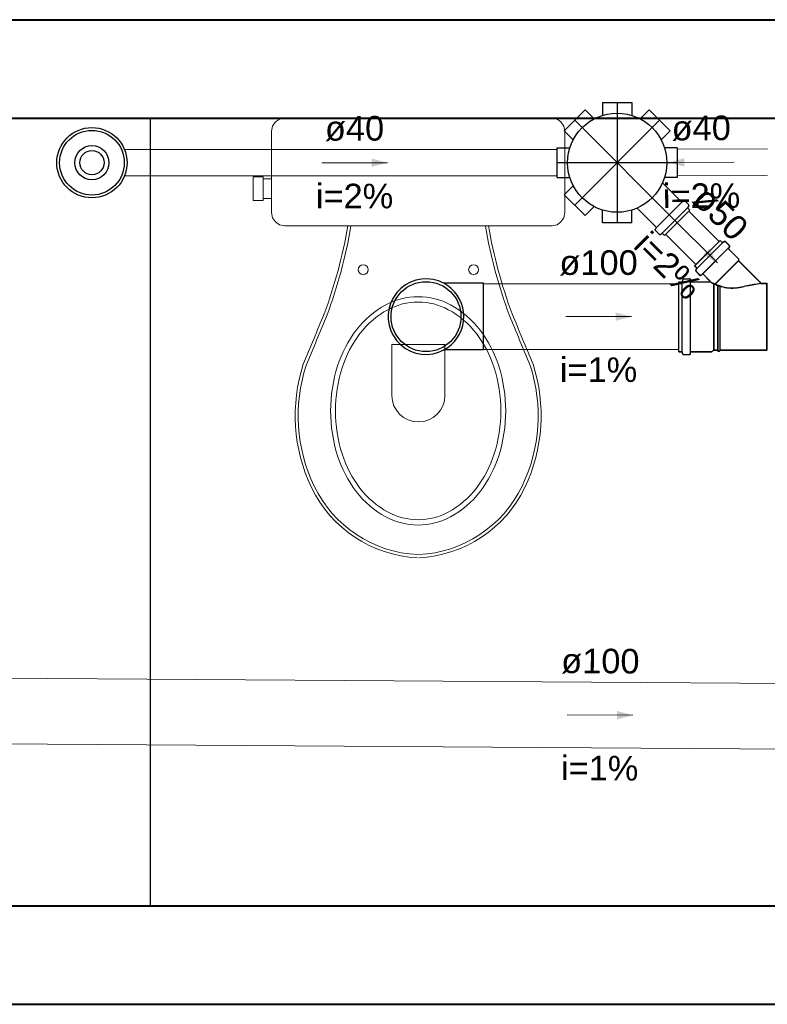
# Model space of a CAD drawing. Header units: millimetres. Extents: x 7756.9 to 7779.8, y 6827.8 to 6848.8.
# Tile 4 of 6: x 7766.8 to 7771.3, y 6840.9 to 6846.9. Entities that reach past the tile are written whole.
import ezdxf

# ---------------------------------------------------------------- set-up
doc = ezdxf.new("R2010")
doc.units = ezdxf.units.MM
doc.header["$MEASUREMENT"] = 0
doc.linetypes.add('DASHDOT', pattern=[2.54, 1.27, -0.635, 0, -0.635])
for name, color, linetype in [('ARQ-PISO', 8, 'Continuous'), ('Simbolos', 5, 'Continuous'), ('Simbolos_int', 2, 'Continuous')]:
    doc.layers.add(name, color=color, linetype=linetype)
for name, color, linetype, lineweight in [('MB_ALVENARIA', 7, 'Continuous', 40), ('MB_MOBILIÁRIO', 8, 'Continuous', 13), ('TQ-Condutos', 3, 'Continuous', 5), ('TQ-Sentido conduto', 9, 'Continuous', 5), ('TQ-Textos conduto', 7, 'Continuous', 5)]:
    doc.layers.add(name, color=color, linetype=linetype, lineweight=lineweight)
doc.styles.add('Arial', font='txt')

msp = doc.modelspace()

# ---------------------------------------------------------------- hatches: boundary and pattern name
at = {"layer": 'TQ-Sentido conduto', "linetype": 'Continuous'}
for points in [[(7769.0064, 6845.9799), (7768.9098, 6846.0058), (7768.9098, 6845.954)], [(7770.7206, 6845.9813), (7770.8173, 6845.9559), (7770.8171, 6846.0076)], [(7771.0178, 6845.3694), (7770.9678, 6845.456), (7770.9312, 6845.4194)], [(7770.4937, 6845.0418), (7770.3971, 6845.0677), (7770.3971, 6845.0159)], [(7770.5026, 6842.6127), (7770.4062, 6842.6392), (7770.4058, 6842.5875)]]:
    msp.add_hatch(color=256, dxfattribs=at).paths.add_polyline_path(points)

# ---------------------------------------------------------------- linework, layer by layer
at = {"layer": 'ARQ-PISO'}
msp.add_lwpolyline([(7767.5606, 6846.2514), (7767.5606, 6841.4514)], dxfattribs=at)
at = {"layer": 'MB_ALVENARIA'}
for points in [[(7757.5606, 6846.8514), (7775.1606, 6846.8514)], [(7763.5606, 6846.2514), (7775.1606, 6846.2514)], [(7763.5606, 6841.4514), (7771.9606, 6841.4514)], [(7763.5606, 6840.8514), (7771.9606, 6840.8514)]]:
    msp.add_lwpolyline(points, dxfattribs=at)
at = {"layer": 'MB_MOBILIÁRIO'}
msp.add_line((7768.381, 6846.2514), (7770.0102, 6846.2514), dxfattribs=at)
for points in [[(7768.381, 6846.2514), (7768.381, 6846.2514), (7768.3495, 6846.2456), (7768.3237, 6846.2284), (7768.3065, 6846.2027), (7768.3008, 6846.1712), (7768.3008, 6845.6758), (7768.3008, 6845.6758), (7768.3065, 6845.6443), (7768.3237, 6845.6186), (7768.3495, 6845.6014), (7768.381, 6845.5956), (7769.1941, 6845.5956)], [(7770.0102, 6846.2514), (7770.0102, 6846.2514), (7770.0417, 6846.2456), (7770.0646, 6846.2284), (7770.0818, 6846.2027), (7770.0875, 6846.1712), (7770.0875, 6845.6758), (7770.0875, 6845.6758), (7770.0818, 6845.6443), (7770.0646, 6845.6186), (7770.0417, 6845.6014), (7770.0102, 6845.5956), (7769.1941, 6845.5956)], [(7768.2492, 6845.7503), (7768.1891, 6845.7503), (7768.1891, 6845.8219), (7768.1891, 6845.8934), (7768.2492, 6845.8934), (7768.2492, 6845.882), (7768.3008, 6845.882)], [(7768.2492, 6845.882), (7768.2492, 6845.7617)], [(7768.2492, 6845.7617), (7768.3008, 6845.7617)], [(7768.2492, 6845.7503), (7768.2492, 6845.7617)], [(7768.7847, 6845.5928), (7768.7847, 6845.5928), (7768.7854, 6845.5956)], [(7769.6036, 6845.5928), (7769.6036, 6845.5928), (7769.6028, 6845.5956)], [(7769.0338, 6844.562), (7769.0338, 6844.8712), (7769.197, 6844.8712)], [(7769.3573, 6844.562), (7769.3573, 6844.8712), (7769.1941, 6844.8712)]]:
    msp.add_lwpolyline(points, dxfattribs=at)
for points in [[(7769.1941, 6845.1633, 0.124451), (7768.9976, 6845.1136), (7768.9976, 6845.1136, 0.105729), (7768.8169, 6844.9595), (7768.8169, 6844.9595, 0.086876), (7768.703, 6844.7413), (7768.703, 6844.7413, 0.077041), (7768.6606, 6844.4675), (7768.6606, 6844.4675, 0.077041), (7768.703, 6844.1937), (7768.703, 6844.1937, 0.086876), (7768.8169, 6843.9755), (7768.8169, 6843.9755, 0.105729), (7768.9976, 6843.8214), (7768.9976, 6843.8214, 0.124451), (7769.1941, 6843.7717), (7769.1941, 6843.7717, 0.124451), (7769.3906, 6843.8214), (7769.3906, 6843.8214, 0.105729), (7769.5714, 6843.9755), (7769.5714, 6843.9755, 0.086876), (7769.6853, 6844.1937), (7769.6853, 6844.1937, 0.077041), (7769.7277, 6844.4675), (7769.7277, 6844.4675, 0.077041), (7769.6853, 6844.7413), (7769.6853, 6844.7413, 0.086876), (7769.5714, 6844.9595), (7769.5714, 6844.9595, 0.105729), (7769.3906, 6845.1136), (7769.3906, 6845.1136, 0.124451), (7769.1941, 6845.1633), (7769.1941, 6845.1633)], [(7769.1941, 6845.1308, 0.124451), (7769.0104, 6845.0843), (7769.0104, 6845.0843, 0.105729), (7768.8392, 6844.9383), (7768.8392, 6844.9383, 0.086876), (7768.7306, 6844.7302), (7768.7306, 6844.7302, 0.077041), (7768.6898, 6844.4675), (7768.6898, 6844.4675, 0.077041), (7768.7306, 6844.2048), (7768.7306, 6844.2048, 0.086876), (7768.8392, 6843.9967), (7768.8392, 6843.9967, 0.105729), (7769.0104, 6843.8507), (7769.0104, 6843.8507, 0.124451), (7769.1941, 6843.8042), (7769.1941, 6843.8042, 0.124451), (7769.3779, 6843.8507), (7769.3779, 6843.8507, 0.105729), (7769.5491, 6843.9967), (7769.5491, 6843.9967, 0.086876), (7769.6577, 6844.2048), (7769.6577, 6844.2048, 0.077041), (7769.6984, 6844.4675), (7769.6984, 6844.4675, 0.077041), (7769.6577, 6844.7302), (7769.6577, 6844.7302, 0.086876), (7769.5491, 6844.9383), (7769.5491, 6844.9383, 0.105729), (7769.3779, 6845.0843), (7769.3779, 6845.0843, 0.124451), (7769.1941, 6845.1308), (7769.1941, 6845.1308)]]:
    msp.add_lwpolyline(points, format="xyb", dxfattribs=at)
for centre in [(7768.8591, 6845.3279), (7769.532, 6845.3279)]:
    msp.add_circle(centre, 0.0301, dxfattribs=at)
for centre, radius, start, end in [((7765.7606, 6846.1172), 3.0503, 339.69088, 350.16298), ((7765.7606, 6846.1172), 3.0692, 339.69088, 350.16298), ((7772.6277, 6846.1172), 3.0692, 189.83702, 200.30912), ((7772.6277, 6846.1172), 3.0503, 189.83702, 200.30912), ((7661.9434, 6889.2059), 115.4519, 337.353796, 337.518324), ((7667.6958, 6886.8108), 109.2398, 337.351445, 337.525735), ((7870.6924, 6886.8108), 109.2398, 202.474265, 202.648555), ((7876.4448, 6889.2059), 115.4519, 202.481676, 202.646204), ((7769.4641, 6844.4388), 1.0195, 162.09039, 205.44583), ((7769.4493, 6844.4379), 0.9868, 161.86702, 205.76246), ((7768.939, 6844.4379), 0.9868, 334.23754, 18.13298), ((7768.9242, 6844.4388), 1.0195, 334.55417, 17.90961), ((7769.1956, 6844.562), 0.1618, 180, 0), ((7769.2273, 6844.3308), 0.7593, 205.76246, 267.20811), ((7769.2273, 6844.3308), 0.7403, 205.76246, 267.20811), ((7769.1609, 6844.3308), 0.7403, 272.79189, 334.23754), ((7769.1609, 6844.3308), 0.7593, 272.79189, 334.23754)]:
    msp.add_arc(centre, radius, start, end, dxfattribs=at)
at = {"layer": 'Simbolos'}
for p, q in [((7770.0849, 6846.175), (7770.2121, 6846.3023)), ((7770.2121, 6846.3023), (7770.2671, 6846.2474)), ((7770.3173, 6846.3459), (7770.3173, 6846.2681)), ((7770.3173, 6846.3459), (7770.4973, 6846.3459)), ((7770.4973, 6846.3459), (7770.4973, 6846.2681)), ((7770.6025, 6846.3023), (7770.5475, 6846.2474)), ((7770.6025, 6846.3023), (7770.7297, 6846.175)), ((7770.0849, 6846.175), (7770.1398, 6846.1201)), ((7770.7297, 6846.175), (7770.6748, 6846.1201)), ((7770.0413, 6846.0699), (7770.119, 6846.0699)), ((7770.0413, 6845.8899), (7770.0413, 6846.0699)), ((7770.7733, 6846.0699), (7770.6956, 6846.0699)), ((7770.7733, 6846.0699), (7770.7733, 6845.8899)), ((7770.0413, 6845.8899), (7770.119, 6845.8899)), ((7770.7733, 6845.8899), (7770.6956, 6845.8899)), ((7770.0849, 6845.7847), (7770.1398, 6845.8397)), ((7770.7998, 6845.7421), (7770.6837, 6845.8582)), ((7770.2121, 6845.6574), (7770.0849, 6845.7847)), ((7770.2121, 6845.6574), (7770.2671, 6845.7124)), ((7770.6451, 6845.5873), (7770.529, 6845.7035)), ((7770.8133, 6845.7486), (7770.8052, 6845.7418)), ((7770.8435, 6845.7236), (7770.8187, 6845.7483)), ((7770.8442, 6845.7187), (7770.838, 6845.7081)), ((7770.8509, 6845.691), (7770.8386, 6845.7033)), ((7770.3173, 6845.6139), (7770.3173, 6845.6916)), ((7770.4973, 6845.6139), (7770.4973, 6845.6916)), ((7770.8509, 6845.691), (7770.6962, 6845.5362)), ((7770.4973, 6845.6139), (7770.3173, 6845.6139)), ((7770.6386, 6845.5739), (7770.6454, 6845.5819)), ((7770.6636, 6845.5437), (7770.6388, 6845.5685)), ((7770.6685, 6845.543), (7770.6791, 6845.5492)), ((7770.6962, 6845.5362), (7770.6839, 6845.5485)), ((7770.8796, 6845.3509), (7771.0343, 6845.5056)), ((7770.8806, 6845.3519), (7771.0353, 6845.5066)), ((7771.0343, 6845.5056), (7771.0466, 6845.4933)), ((7771.0353, 6845.5066), (7771.0476, 6845.4943)), ((7771.062, 6845.4988), (7771.0514, 6845.4927)), ((7771.063, 6845.4998), (7771.0524, 6845.4937)), ((7771.0669, 6845.4982), (7771.0917, 6845.4734)), ((7771.0679, 6845.4992), (7771.0927, 6845.4744)), ((7771.0919, 6845.468), (7771.0851, 6845.4599)), ((7771.0929, 6845.469), (7771.0861, 6845.4609)), ((7771.0854, 6845.4545), (7771.1461, 6845.3938)), ((7771.0864, 6845.4555), (7771.1471, 6845.3948)), ((7770.8796, 6845.3509), (7770.8919, 6845.3386)), ((7770.8806, 6845.3519), (7770.8929, 6845.3396)), ((7771.1461, 6845.3938), (7771.1461, 6845.3825)), ((7771.1461, 6845.3825), (7771.2846, 6845.244)), ((7771.1471, 6845.3948), (7771.1471, 6845.3835)), ((7771.1471, 6845.3835), (7771.2856, 6845.245)), ((7770.8864, 6845.3231), (7770.8925, 6845.3338)), ((7770.887, 6845.3183), (7770.9118, 6845.2935)), ((7770.8874, 6845.3241), (7770.8935, 6845.3348)), ((7770.888, 6845.3193), (7770.9128, 6845.2945)), ((7770.9172, 6845.2933), (7770.9252, 6845.3001)), ((7770.9182, 6845.2943), (7770.9262, 6845.3011)), ((7770.9306, 6845.2998), (7770.9699, 6845.2606)), ((7770.9316, 6845.3008), (7770.9709, 6845.2616)), ((7769.5925, 6845.245), (7769.3511, 6845.245)), ((7770.7824, 6844.8278), (7770.7824, 6845.2538)), ((7770.7824, 6845.2538), (7770.8002, 6845.2538)), ((7770.7834, 6844.8288), (7770.7834, 6845.2548)), ((7770.7834, 6845.2548), (7770.8012, 6845.2548)), ((7770.8072, 6845.2684), (7770.804, 6845.2567)), ((7770.8082, 6845.2694), (7770.805, 6845.2577)), ((7770.811, 6845.2714), (7770.8489, 6845.2714)), ((7770.812, 6845.2724), (7770.8499, 6845.2724)), ((7770.8528, 6845.2677), (7770.8538, 6845.2574)), ((7770.8538, 6845.2687), (7770.8548, 6845.2584)), ((7770.8577, 6845.2538), (7770.967, 6845.2538)), ((7770.8587, 6845.2548), (7770.968, 6845.2548)), ((7771.2846, 6845.244), (7771.3204, 6845.244)), ((7771.2856, 6845.245), (7771.3214, 6845.245)), ((7771.3204, 6844.8376), (7771.3204, 6845.244)), ((7771.3214, 6844.8386), (7771.3214, 6845.245)), ((7769.5925, 6844.8386), (7769.3511, 6844.8386)), ((7770.7824, 6844.8278), (7770.8002, 6844.8278)), ((7770.7834, 6844.8288), (7770.8012, 6844.8288)), ((7770.8072, 6844.8131), (7770.804, 6844.8248)), ((7770.8082, 6844.8141), (7770.805, 6844.8258)), ((7770.811, 6844.8102), (7770.8489, 6844.8102)), ((7770.812, 6844.8112), (7770.8499, 6844.8112)), ((7770.8528, 6844.8138), (7770.8538, 6844.8241)), ((7770.8538, 6844.8148), (7770.8548, 6844.8251)), ((7770.8577, 6844.8278), (7770.985, 6844.8278)), ((7770.8587, 6844.8288), (7770.986, 6844.8288)), ((7770.985, 6844.8278), (7770.9948, 6844.8376)), ((7770.986, 6844.8288), (7770.9958, 6844.8386)), ((7770.9948, 6844.8376), (7771.0196, 6844.8376)), ((7770.9958, 6844.8386), (7771.0206, 6844.8386)), ((7771.0196, 6844.8376), (7771.0202, 6844.8316)), ((7771.0202, 6844.8316), (7771.0319, 6844.8316)), ((7771.0206, 6844.8386), (7771.0212, 6844.8326)), ((7771.0212, 6844.8326), (7771.0329, 6844.8326)), ((7771.0324, 6844.8376), (7771.0319, 6844.8316)), ((7771.0324, 6844.8376), (7771.3204, 6844.8376)), ((7771.0334, 6844.8386), (7771.0329, 6844.8326)), ((7771.0334, 6844.8386), (7771.3214, 6844.8386))]:
    msp.add_line(p, q, dxfattribs=at)
for points in [[(7770.7998, 6845.7421), (7770.8003, 6845.7416), (7770.8009, 6845.7413), (7770.8015, 6845.7411), (7770.8022, 6845.7409), (7770.8028, 6845.7409), (7770.8035, 6845.741), (7770.8041, 6845.7412), (7770.8047, 6845.7414), (7770.8052, 6845.7418)], [(7770.8187, 6845.7483), (7770.8182, 6845.7488), (7770.8177, 6845.7491), (7770.817, 6845.7493), (7770.8164, 6845.7495), (7770.8157, 6845.7495), (7770.8151, 6845.7494), (7770.8145, 6845.7492), (7770.8139, 6845.749), (7770.8133, 6845.7486)], [(7770.838, 6845.7081), (7770.8378, 6845.7076), (7770.8376, 6845.707), (7770.8375, 6845.7064), (7770.8375, 6845.7059), (7770.8376, 6845.7053), (7770.8377, 6845.7047), (7770.8379, 6845.7042), (7770.8383, 6845.7037), (7770.8386, 6845.7033)], [(7770.8441, 6845.7187), (7770.8444, 6845.7193), (7770.8446, 6845.7198), (7770.8447, 6845.7204), (7770.8447, 6845.721), (7770.8446, 6845.7215), (7770.8444, 6845.7221), (7770.8442, 6845.7226), (7770.8439, 6845.7231), (7770.8435, 6845.7236)], [(7770.6454, 6845.5819), (7770.6457, 6845.5825), (7770.646, 6845.5831), (7770.6462, 6845.5837), (7770.6463, 6845.5844), (7770.6463, 6845.585), (7770.6461, 6845.5857), (7770.6459, 6845.5863), (7770.6455, 6845.5868), (7770.6451, 6845.5873)], [(7770.6386, 6845.5739), (7770.6382, 6845.5733), (7770.6379, 6845.5727), (7770.6378, 6845.5721), (7770.6377, 6845.5714), (7770.6377, 6845.5708), (7770.6378, 6845.5701), (7770.6381, 6845.5695), (7770.6384, 6845.569), (7770.6388, 6845.5685)], [(7770.6636, 6845.5437), (7770.6641, 6845.5433), (7770.6645, 6845.543), (7770.6651, 6845.5427), (7770.6656, 6845.5426), (7770.6662, 6845.5425), (7770.6668, 6845.5425), (7770.6674, 6845.5426), (7770.6679, 6845.5428), (7770.6684, 6845.543)], [(7770.6839, 6845.5485), (7770.6835, 6845.5489), (7770.683, 6845.5492), (7770.6825, 6845.5495), (7770.6819, 6845.5496), (7770.6813, 6845.5497), (7770.6807, 6845.5497), (7770.6802, 6845.5496), (7770.6796, 6845.5494), (7770.6791, 6845.5492)], [(7771.0466, 6845.4933), (7771.047, 6845.4929), (7771.0475, 6845.4926), (7771.048, 6845.4924), (7771.0486, 6845.4922), (7771.0492, 6845.4922), (7771.0497, 6845.4922), (7771.0503, 6845.4923), (7771.0509, 6845.4924), (7771.0514, 6845.4927)], [(7771.0476, 6845.4943), (7771.048, 6845.4939), (7771.0485, 6845.4936), (7771.049, 6845.4934), (7771.0496, 6845.4932), (7771.0502, 6845.4932), (7771.0507, 6845.4932), (7771.0513, 6845.4933), (7771.0519, 6845.4934), (7771.0524, 6845.4937)], [(7771.0669, 6845.4982), (7771.0664, 6845.4986), (7771.0659, 6845.4989), (7771.0654, 6845.4991), (7771.0648, 6845.4993), (7771.0643, 6845.4994), (7771.0637, 6845.4994), (7771.0631, 6845.4993), (7771.0626, 6845.4991), (7771.062, 6845.4989)], [(7771.0679, 6845.4992), (7771.0674, 6845.4996), (7771.0669, 6845.4999), (7771.0664, 6845.5001), (7771.0658, 6845.5003), (7771.0653, 6845.5004), (7771.0647, 6845.5004), (7771.0641, 6845.5003), (7771.0636, 6845.5001), (7771.063, 6845.4999)], [(7771.0861, 6845.461), (7771.0857, 6845.4604), (7771.0855, 6845.4598), (7771.0853, 6845.4592), (7771.0852, 6845.4585), (7771.0852, 6845.4579), (7771.0854, 6845.4572), (7771.0856, 6845.4566), (7771.0859, 6845.4561), (7771.0864, 6845.4556)], [(7771.0919, 6845.468), (7771.0923, 6845.4686), (7771.0926, 6845.4691), (7771.0927, 6845.4698), (7771.0928, 6845.4704), (7771.0928, 6845.4711), (7771.0927, 6845.4717), (7771.0924, 6845.4723), (7771.0921, 6845.4729), (7771.0917, 6845.4734)], [(7771.0929, 6845.469), (7771.0933, 6845.4696), (7771.0936, 6845.4701), (7771.0937, 6845.4708), (7771.0938, 6845.4714), (7771.0938, 6845.4721), (7771.0937, 6845.4727), (7771.0934, 6845.4733), (7771.0931, 6845.4739), (7771.0927, 6845.4744)], [(7771.0851, 6845.46), (7771.0847, 6845.4594), (7771.0845, 6845.4588), (7771.0843, 6845.4582), (7771.0842, 6845.4575), (7771.0842, 6845.4569), (7771.0844, 6845.4562), (7771.0846, 6845.4556), (7771.0849, 6845.4551), (7771.0854, 6845.4546)], [(7770.8863, 6845.3231), (7770.8861, 6845.3226), (7770.8859, 6845.3221), (7770.8858, 6845.3215), (7770.8858, 6845.3209), (7770.8859, 6845.3203), (7770.886, 6845.3198), (7770.8863, 6845.3192), (7770.8866, 6845.3188), (7770.887, 6845.3183)], [(7770.8873, 6845.3241), (7770.8871, 6845.3236), (7770.8869, 6845.3231), (7770.8868, 6845.3225), (7770.8868, 6845.3219), (7770.8869, 6845.3213), (7770.887, 6845.3208), (7770.8873, 6845.3202), (7770.8876, 6845.3198), (7770.888, 6845.3193)], [(7770.8925, 6845.3338), (7770.8927, 6845.3343), (7770.8929, 6845.3349), (7770.893, 6845.3354), (7770.893, 6845.336), (7770.8929, 6845.3366), (7770.8928, 6845.3372), (7770.8926, 6845.3377), (7770.8922, 6845.3382), (7770.8919, 6845.3386)], [(7770.8935, 6845.3348), (7770.8937, 6845.3353), (7770.8939, 6845.3359), (7770.894, 6845.3364), (7770.894, 6845.337), (7770.8939, 6845.3376), (7770.8938, 6845.3382), (7770.8936, 6845.3387), (7770.8932, 6845.3392), (7770.8929, 6845.3396)], [(7770.9118, 6845.2935), (7770.9123, 6845.2931), (7770.9128, 6845.2928), (7770.9134, 6845.2925), (7770.9141, 6845.2924), (7770.9147, 6845.2924), (7770.9154, 6845.2924), (7770.916, 6845.2926), (7770.9166, 6845.2929), (7770.9172, 6845.2933)], [(7770.9128, 6845.2945), (7770.9133, 6845.2941), (7770.9138, 6845.2938), (7770.9144, 6845.2935), (7770.9151, 6845.2934), (7770.9157, 6845.2934), (7770.9164, 6845.2934), (7770.917, 6845.2936), (7770.9176, 6845.2939), (7770.9182, 6845.2943)], [(7770.9307, 6845.2998), (7770.9302, 6845.3002), (7770.9296, 6845.3006), (7770.929, 6845.3008), (7770.9283, 6845.301), (7770.9277, 6845.301), (7770.927, 6845.3009), (7770.9264, 6845.3007), (7770.9258, 6845.3004), (7770.9253, 6845.3001)], [(7770.9317, 6845.3008), (7770.9312, 6845.3012), (7770.9306, 6845.3016), (7770.93, 6845.3018), (7770.9293, 6845.302), (7770.9287, 6845.302), (7770.928, 6845.3019), (7770.9274, 6845.3017), (7770.9268, 6845.3014), (7770.9263, 6845.3011)], [(7769.3511, 6845.245), (7769.3189, 6845.2592), (7769.2849, 6845.2684), (7769.2499, 6845.2723), (7769.2147, 6845.2708), (7769.1802, 6845.2639), (7769.1471, 6845.2519), (7769.1162, 6845.235), (7769.0882, 6845.2136), (7769.0639, 6845.1882), (7769.0437, 6845.1593), (7769.0281, 6845.1278), (7769.0175, 6845.0942), (7769.0121, 6845.0594), (7769.0121, 6845.0242), (7769.0175, 6844.9894), (7769.0281, 6844.9558), (7769.0437, 6844.9242), (7769.0639, 6844.8954), (7769.0882, 6844.87), (7769.1162, 6844.8486), (7769.1471, 6844.8317), (7769.1802, 6844.8196), (7769.2147, 6844.8128), (7769.2499, 6844.8113), (7769.2849, 6844.8152), (7769.3189, 6844.8244), (7769.3511, 6844.8386)], [(7769.3511, 6844.8386), (7769.3746, 6844.8531), (7769.3962, 6844.8703), (7769.4156, 6844.8899), (7769.4325, 6844.9118), (7769.4467, 6844.9355), (7769.4579, 6844.9607), (7769.4661, 6844.9871), (7769.471, 6845.0142), (7769.4727, 6845.0418), (7769.471, 6845.0694), (7769.4661, 6845.0965), (7769.4579, 6845.1229), (7769.4467, 6845.1481), (7769.4325, 6845.1718), (7769.4156, 6845.1937), (7769.3962, 6845.2133), (7769.3746, 6845.2305), (7769.3511, 6845.245)], [(7770.8002, 6845.2538), (7770.8008, 6845.2538), (7770.8013, 6845.254), (7770.8019, 6845.2542), (7770.8024, 6845.2544), (7770.8029, 6845.2548), (7770.8033, 6845.2552), (7770.8036, 6845.2557), (7770.8039, 6845.2562), (7770.8041, 6845.2568)], [(7770.8012, 6845.2548), (7770.8018, 6845.2548), (7770.8023, 6845.255), (7770.8029, 6845.2552), (7770.8034, 6845.2554), (7770.8039, 6845.2558), (7770.8043, 6845.2562), (7770.8046, 6845.2567), (7770.8049, 6845.2572), (7770.8051, 6845.2578)], [(7770.811, 6845.2714), (7770.8105, 6845.2713), (7770.8099, 6845.2712), (7770.8093, 6845.271), (7770.8088, 6845.2707), (7770.8084, 6845.2704), (7770.808, 6845.27), (7770.8076, 6845.2695), (7770.8074, 6845.269), (7770.8072, 6845.2684)], [(7770.812, 6845.2724), (7770.8115, 6845.2723), (7770.8109, 6845.2722), (7770.8103, 6845.272), (7770.8098, 6845.2717), (7770.8094, 6845.2714), (7770.809, 6845.271), (7770.8086, 6845.2705), (7770.8084, 6845.27), (7770.8082, 6845.2694)], [(7770.8529, 6845.2677), (7770.8527, 6845.2684), (7770.8525, 6845.269), (7770.8522, 6845.2696), (7770.8518, 6845.2701), (7770.8513, 6845.2705), (7770.8508, 6845.2709), (7770.8502, 6845.2712), (7770.8495, 6845.2713), (7770.8489, 6845.2714)], [(7770.8539, 6845.2687), (7770.8537, 6845.2694), (7770.8535, 6845.27), (7770.8532, 6845.2706), (7770.8528, 6845.2711), (7770.8523, 6845.2715), (7770.8518, 6845.2719), (7770.8512, 6845.2722), (7770.8505, 6845.2723), (7770.8499, 6845.2724)], [(7770.8537, 6845.2574), (7770.8538, 6845.2568), (7770.8541, 6845.2562), (7770.8544, 6845.2556), (7770.8548, 6845.2551), (7770.8553, 6845.2546), (7770.8558, 6845.2543), (7770.8564, 6845.254), (7770.8571, 6845.2538), (7770.8577, 6845.2538)], [(7770.8547, 6845.2584), (7770.8548, 6845.2578), (7770.8551, 6845.2572), (7770.8554, 6845.2566), (7770.8558, 6845.2561), (7770.8563, 6845.2556), (7770.8568, 6845.2553), (7770.8574, 6845.255), (7770.8581, 6845.2548), (7770.8587, 6845.2548)], [(7770.967, 6845.2538), (7770.9676, 6845.2538), (7770.9681, 6845.2539), (7770.9686, 6845.2541), (7770.969, 6845.2543), (7770.9695, 6845.2546), (7770.9699, 6845.255), (7770.9702, 6845.2554), (7770.9705, 6845.2558), (7770.9707, 6845.2563), (7770.9709, 6845.2568), (7770.971, 6845.2573), (7770.971, 6845.2578), (7770.971, 6845.2583), (7770.9709, 6845.2588), (7770.9707, 6845.2593), (7770.9705, 6845.2598), (7770.9702, 6845.2602), (7770.9699, 6845.2606)], [(7770.968, 6845.2548), (7770.9686, 6845.2548), (7770.9691, 6845.2549), (7770.9696, 6845.2551), (7770.97, 6845.2553), (7770.9705, 6845.2556), (7770.9709, 6845.256), (7770.9712, 6845.2564), (7770.9715, 6845.2568), (7770.9717, 6845.2573), (7770.9719, 6845.2578), (7770.972, 6845.2583), (7770.972, 6845.2588), (7770.972, 6845.2593), (7770.9719, 6845.2598), (7770.9717, 6845.2603), (7770.9715, 6845.2608), (7770.9712, 6845.2612), (7770.9709, 6845.2616)], [(7771.2813, 6845.2457), (7771.2815, 6845.2454), (7771.2818, 6845.2451), (7771.2822, 6845.2448), (7771.2825, 6845.2446), (7771.2829, 6845.2444), (7771.2833, 6845.2442), (7771.2837, 6845.2441), (7771.2842, 6845.244), (7771.2846, 6845.244)], [(7771.2823, 6845.2467), (7771.2825, 6845.2464), (7771.2828, 6845.2461), (7771.2832, 6845.2458), (7771.2835, 6845.2456), (7771.2839, 6845.2454), (7771.2843, 6845.2452), (7771.2847, 6845.2451), (7771.2852, 6845.245), (7771.2856, 6845.245)], [(7770.8041, 6844.8248), (7770.8039, 6844.8254), (7770.8036, 6844.8259), (7770.8033, 6844.8264), (7770.8029, 6844.8268), (7770.8024, 6844.8271), (7770.8019, 6844.8274), (7770.8013, 6844.8276), (7770.8008, 6844.8277), (7770.8002, 6844.8278)], [(7770.8051, 6844.8258), (7770.8049, 6844.8264), (7770.8046, 6844.8269), (7770.8043, 6844.8274), (7770.8039, 6844.8278), (7770.8034, 6844.8281), (7770.8029, 6844.8284), (7770.8023, 6844.8286), (7770.8018, 6844.8287), (7770.8012, 6844.8288)], [(7770.8072, 6844.8132), (7770.8074, 6844.8126), (7770.8076, 6844.8121), (7770.808, 6844.8116), (7770.8084, 6844.8112), (7770.8088, 6844.8108), (7770.8093, 6844.8106), (7770.8099, 6844.8104), (7770.8105, 6844.8102), (7770.811, 6844.8102)], [(7770.8082, 6844.8142), (7770.8084, 6844.8136), (7770.8086, 6844.8131), (7770.809, 6844.8126), (7770.8094, 6844.8122), (7770.8098, 6844.8118), (7770.8103, 6844.8116), (7770.8109, 6844.8114), (7770.8115, 6844.8112), (7770.812, 6844.8112)], [(7770.8489, 6844.8102), (7770.8495, 6844.8102), (7770.8502, 6844.8104), (7770.8508, 6844.8107), (7770.8513, 6844.811), (7770.8518, 6844.8115), (7770.8522, 6844.812), (7770.8525, 6844.8126), (7770.8527, 6844.8132), (7770.8529, 6844.8138)], [(7770.8499, 6844.8112), (7770.8505, 6844.8112), (7770.8512, 6844.8114), (7770.8518, 6844.8117), (7770.8523, 6844.812), (7770.8528, 6844.8125), (7770.8532, 6844.813), (7770.8535, 6844.8136), (7770.8537, 6844.8142), (7770.8539, 6844.8148)], [(7770.8577, 6844.8278), (7770.8571, 6844.8277), (7770.8564, 6844.8276), (7770.8558, 6844.8273), (7770.8553, 6844.8269), (7770.8548, 6844.8265), (7770.8544, 6844.826), (7770.8541, 6844.8254), (7770.8538, 6844.8248), (7770.8537, 6844.8241)], [(7770.8587, 6844.8288), (7770.8581, 6844.8287), (7770.8574, 6844.8286), (7770.8568, 6844.8283), (7770.8563, 6844.8279), (7770.8558, 6844.8275), (7770.8554, 6844.827), (7770.8551, 6844.8264), (7770.8548, 6844.8258), (7770.8547, 6844.8251)]]:
    msp.add_lwpolyline(points, dxfattribs=at)
for centre, radius in [((7770.4073, 6845.9799), 0.302), ((7767.2055, 6845.9799), 0.214), ((7767.2055, 6845.9799), 0.104)]:
    msp.add_circle(centre, radius, dxfattribs=at)
at = {"layer": 'Simbolos_int', "linetype": 'DASHDOT'}
for p, q in [((7770.4073, 6846.3459), (7770.4073, 6845.6139)), ((7770.6661, 6846.2387), (7770.1485, 6845.7211)), ((7770.1485, 6846.2387), (7770.7736, 6845.6136)), ((7770.7733, 6845.9799), (7770.0413, 6845.9799))]:
    msp.add_line(p, q, dxfattribs=at)
at = {"layer": 'Simbolos_int'}
for p, q in [((7770.8024, 6845.7395), (7770.6477, 6845.5847)), ((7770.8365, 6845.7054), (7770.6817, 6845.5507)), ((7770.894, 6845.3364), (7771.0488, 6845.4911)), ((7770.895, 6845.3374), (7771.0498, 6845.4921)), ((7770.9281, 6845.3024), (7771.0828, 6845.4571)), ((7770.9291, 6845.3034), (7771.0838, 6845.4581)), ((7771.003, 6845.2394), (7771.1461, 6845.3825)), ((7771.004, 6845.2404), (7771.1471, 6845.3835)), ((7769.5925, 6844.8386), (7769.5925, 6845.245)), ((7770.8032, 6844.8278), (7770.8032, 6845.2538)), ((7770.8042, 6844.8288), (7770.8042, 6845.2548)), ((7770.8541, 6844.8278), (7770.8541, 6845.2538)), ((7770.8551, 6844.8288), (7770.8551, 6845.2548)), ((7770.9948, 6845.2431), (7770.9948, 6844.8376)), ((7770.9958, 6845.2441), (7770.9958, 6844.8386)), ((7771.0196, 6845.2327), (7771.0196, 6844.8376)), ((7771.0206, 6845.2337), (7771.0206, 6844.8386)), ((7771.0324, 6845.2282), (7771.0324, 6844.8376)), ((7771.0334, 6845.2292), (7771.0334, 6844.8386))]:
    msp.add_line(p, q, dxfattribs=at)
for points in [[(7770.9706, 6845.256), (7770.9815, 6845.2498), (7770.9926, 6845.2442), (7771.004, 6845.239), (7771.0155, 6845.2342), (7771.0273, 6845.23), (7771.0392, 6845.2262), (7771.0512, 6845.2229), (7771.0634, 6845.2201), (7771.0757, 6845.2178)], [(7770.9716, 6845.257), (7770.9825, 6845.2508), (7770.9936, 6845.2452), (7771.005, 6845.24), (7771.0165, 6845.2352), (7771.0283, 6845.231), (7771.0402, 6845.2272), (7771.0522, 6845.2239), (7771.0644, 6845.2211), (7771.0767, 6845.2188)], [(7771.0756, 6845.2178), (7771.0883, 6845.2167), (7771.101, 6845.2161), (7771.1137, 6845.2162), (7771.1264, 6845.2169), (7771.1391, 6845.2181), (7771.1516, 6845.22), (7771.1641, 6845.2224), (7771.1764, 6845.2255), (7771.1886, 6845.2291)], [(7771.0766, 6845.2188), (7771.0893, 6845.2177), (7771.102, 6845.2171), (7771.1147, 6845.2172), (7771.1274, 6845.2179), (7771.1401, 6845.2191), (7771.1526, 6845.221), (7771.1651, 6845.2234), (7771.1774, 6845.2265), (7771.1896, 6845.2301)], [(7771.1886, 6845.2291), (7771.199, 6845.2307), (7771.2093, 6845.2324), (7771.2196, 6845.2341), (7771.2299, 6845.2359), (7771.2402, 6845.2377), (7771.2505, 6845.2396), (7771.2608, 6845.2416), (7771.271, 6845.2436), (7771.2813, 6845.2457)], [(7771.1896, 6845.2301), (7771.2, 6845.2317), (7771.2103, 6845.2334), (7771.2206, 6845.2351), (7771.2309, 6845.2369), (7771.2412, 6845.2387), (7771.2515, 6845.2406), (7771.2618, 6845.2426), (7771.272, 6845.2446), (7771.2823, 6845.2467)]]:
    msp.add_lwpolyline(points, dxfattribs=at)
for centre, radius in [((7767.2055, 6845.9799), 0.197), ((7767.2055, 6845.9799), 0.074), ((7769.2421, 6845.0418), 0.213)]:
    msp.add_circle(centre, radius, dxfattribs=at)
at = {"layer": 'TQ-Condutos'}
for p, q in [((7771.3236, 6846.0641), (7770.7733, 6846.0616)), ((7767.404, 6846.0599), (7770.0413, 6846.0599)), ((7767.404, 6845.8999), (7770.0413, 6845.8999)), ((7771.3243, 6845.9041), (7770.7733, 6845.9016)), ((7770.8443, 6845.6843), (7771.0286, 6845.5)), ((7770.7029, 6845.5429), (7770.8872, 6845.3586)), ((7769.5925, 6845.2418), (7770.7824, 6845.2418)), ((7769.5925, 6844.8418), (7770.7824, 6844.8418)), ((7765.0268, 6842.8501), (7775.5681, 6842.7781)), ((7765.0268, 6842.4501), (7775.5654, 6842.3781))]:
    msp.add_line(p, q, dxfattribs=at)
at = {"layer": 'TQ-Sentido conduto'}
for points in [[(7768.6064, 6845.9799), (7769.0064, 6845.9799)], [(7771.1206, 6845.9832), (7770.7206, 6845.9813)], [(7770.7349, 6845.6523), (7771.0178, 6845.3694)], [(7770.0937, 6845.0418), (7770.4937, 6845.0418)], [(7770.1026, 6842.6154), (7770.5026, 6842.6127)]]:
    msp.add_lwpolyline(points, dxfattribs=at)

# ---------------------------------------------------------------- texts
at = {"layer": 'TQ-Textos conduto', "char_height": 0.15, "attachment_point": 8, "line_spacing_factor": 0.6, "style": 'Arial'}
for s, insert, width in [('ø40', (7768.8064, 6846.1104), 0.723721), ('i=2%', (7768.8064, 6845.7004), 0.945615), ('ø100', (7770.2937, 6845.2923), 0.957305), ('i=1%', (7770.2937, 6844.6423), 0.945615)]:
    msp.add_mtext(s, dxfattribs=dict(at, insert=insert, width=width))
for s, insert, width, rotation in [('ø40', (7770.92, 6846.1127), 0.723721, 0.26356), ('i=2%', (7770.9219, 6845.7027), 0.945615, 0.26356), ('ø50', (7770.9828, 6845.6173), 0.723721, 314.99989), ('i=2%', (7770.6646, 6845.2991), 0.945615, 314.99989), ('ø100', (7770.3043, 6842.8645), 0.957305, 359.61039), ('i=1%', (7770.2999, 6842.2146), 0.945615, 359.61039)]:
    msp.add_mtext(s, dxfattribs=dict(at, insert=insert, width=width, rotation=rotation))

doc.saveas('drawing.dxf')
